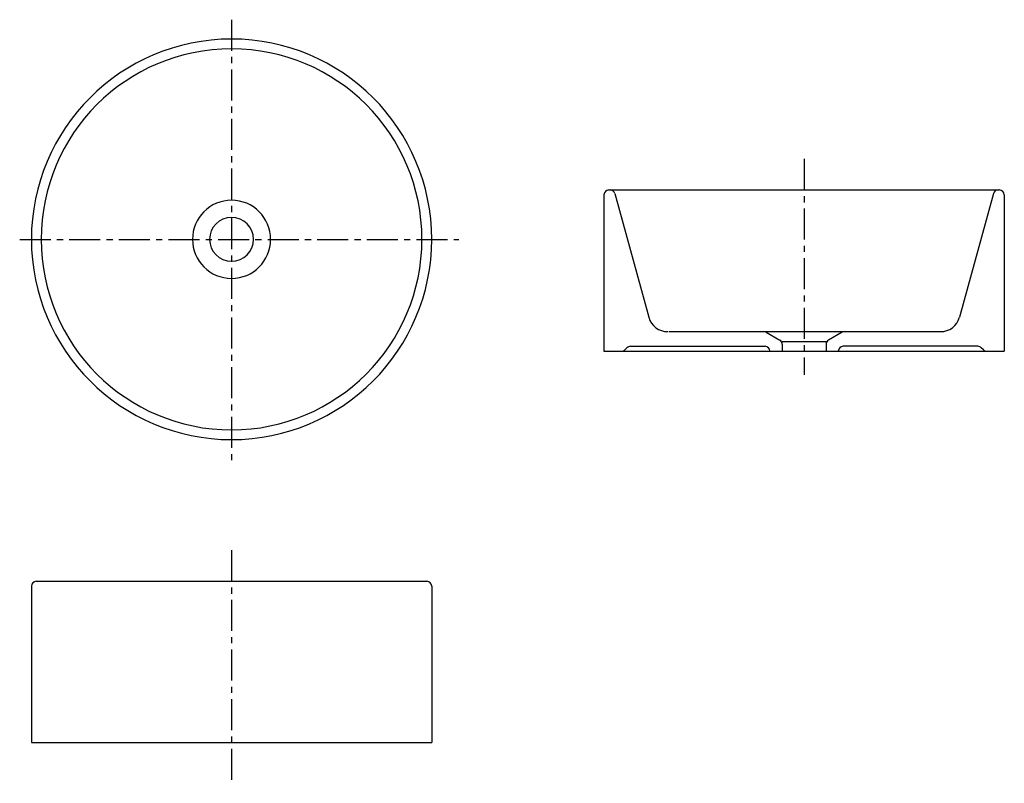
# Model space of a CAD drawing. Header units: millimetres. Extents: x -217 to 791, y -557 to 225.
import ezdxf

# ---------------------------------------------------------------- set-up
doc = ezdxf.new("R2010")
doc.units = ezdxf.units.MM
doc.linetypes.add('CENTER', pattern=[50.8, 31.75, -6.35, 6.35, -6.35])

msp = doc.modelspace()

# ---------------------------------------------------------------- linework, layer by layer
at = {"color": 7, "linetype": 'CENTER'}
for p, q in [((0, 224.788209), (0, -228.033337)), ((586.445596, 82.302826), (586.445596, -138.681877)), ((-216.969201, 0), (232.658081, 0)), ((0, -318.206387), (0, -556.725957))]:
    msp.add_line(p, q, dxfattribs=at)
at = {"color": 7, "linetype": 'Continuous'}
for p, q in [((386.445596, 50.509213), (786.445596, 50.509213)), ((381.445596, 45.509213), (381.445596, -114.490787)), ((392.458108, 46.838858), (427.395549, -79.809367)), ((780.433084, 46.838858), (745.495643, -79.809367)), ((791.445596, 45.509213), (791.445596, -114.490787)), ((447.731241, -94.490787), (726.215791, -94.490787)), ((547.598469, -95.149571), (561.426291, -103.051184)), ((625.292724, -95.149571), (611.464901, -103.051184)), ((408.516664, -109.490787), (546.445596, -109.490787)), ((563.945596, -104.490787), (608.945596, -104.490787)), ((563.945596, -107.392399), (563.945596, -114.490787)), ((608.945596, -107.392399), (608.945596, -114.490787)), ((764.374528, -109.490787), (626.445596, -109.490787)), ((381.445596, -114.490787), (791.445596, -114.490787)), ((402.910062, -113.026321), (404.98113, -110.955253)), ((551.445596, -114.490787), (551.445596, -114.490787)), ((769.98113, -113.026321), (767.910062, -110.955253)), ((-200, -350), (200, -350)), ((-205, -355), (-205, -515)), ((205, -355), (205, -515)), ((-205, -515), (205, -515))]:
    msp.add_line(p, q, dxfattribs=at)
for centre, radius, start, end in [((0, 0), 205, 0, 359.99999), ((0, 0), 195, 0, 359.99999), ((386.445596, 45.509213), 5, 89.999997, 179.999995), ((387.638145, 45.509213), 5, 15.422161, 89.999997), ((785.253047, 45.509213), 5, 89.999997, 164.577834), ((786.445596, 45.509213), 5, 0, 89.999997), ((0, 0), 40, 0, 359.99999), ((0, 0), 22.5, 0, 359.99999), ((446.675401, -74.490787), 20, -164.577834, -89.999997), ((726.215791, -74.490787), 20, -89.999997, -15.422161), ((545.117774, -99.490787), 5, 60.255117, 89.999997), ((627.773418, -99.490787), 5, 89.999997, 119.744878), ((408.516664, -114.490787), 5, 89.999997, 134.999996), ((546.445596, -114.490787), 5, 0, 89.999997), ((558.945596, -107.392399), 5, 0, 60.255117), ((613.945596, -107.392399), 5, 119.744878, 179.999995), ((626.445596, -114.490787), 5, 89.999997, 179.999995), ((764.374528, -114.490787), 5, 44.999999, 89.999997), ((399.374528, -109.490787), 5, -89.999997, -44.999999), ((773.516664, -109.490787), 5, -134.999996, -89.999997), ((-200, -355), 5, 89.999997, 179.999995), ((200, -355), 5, 0, 89.999997)]:
    msp.add_arc(centre, radius, start, end, dxfattribs=at)

doc.saveas('drawing.dxf')
